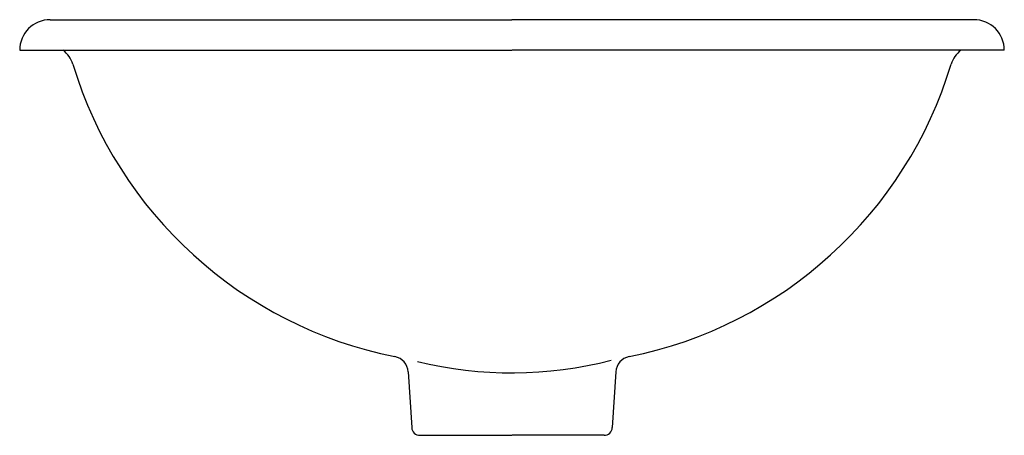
# Model space of a CAD drawing. Header units: millimetres. Extents: x -0.178 to 0.178, y -0.075 to 0.075.
import ezdxf

# ---------------------------------------------------------------- set-up
doc = ezdxf.new("R2010")
doc.units = ezdxf.units.MM
doc.layers.add('BLOCKS', color=3, linetype='Continuous')

msp = doc.modelspace()

# ---------------------------------------------------------------- linework, layer by layer
at = {"layer": 'BLOCKS'}
for p, q in [((-0.1665000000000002, 0.075), (-0.1607928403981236, 0.075)), ((-0.1607928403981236, 0.075), (0, 0.07500000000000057)), ((0.1607928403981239, 0.075), (0, 0.07500000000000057)), ((0.1665000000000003, 0.075), (0.1607928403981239, 0.075)), ((-0.1775000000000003, 0.06400000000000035), (-0.173888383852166, 0.06400000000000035)), ((-0.173888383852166, 0.06400000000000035), (0, 0.06400000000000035)), ((0.1738883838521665, 0.06400000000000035), (2.842170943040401e-16, 0.06400000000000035)), ((0.1775000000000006, 0.06400000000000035), (0.1738883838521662, 0.06400000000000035)), ((-0.03742298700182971, -0.05209989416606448), (-0.03617485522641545, -0.0721860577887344)), ((0.03742298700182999, -0.05209989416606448), (0.03617485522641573, -0.0721860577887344)), ((-0.0331806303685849, -0.07499999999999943), (0, -0.07499999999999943)), ((0.03318063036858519, -0.07499999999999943), (2.842170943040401e-16, -0.07499999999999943))]:
    msp.add_line(p, q, dxfattribs=at)
for centre, radius, start, end in [((-0.1665000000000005, 0.06400000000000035), 0.011, 90, 180), ((0.1665000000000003, 0.06400000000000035), 0.011, 0, 90), ((-0.1678883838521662, 0.05600000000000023), 0.01, 16.80760515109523, 53.13010235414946), ((0.1678883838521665, 0.05600000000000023), 0.01, 126.8698976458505, 163.1923948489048), ((-0.0122633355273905, 0.1030085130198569), 0.1525698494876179, 196.8076051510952, 258.6716445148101), ((0.0122633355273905, 0.1030085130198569), 0.1525698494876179, 281.3283554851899, 343.1923948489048), ((-0.04341143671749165, -0.05247200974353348), 0.006000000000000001, 3.555723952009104, 78.67164451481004), ((-2.327081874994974e-05, 0.08930955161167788), 0.1417772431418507, 256.0796697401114, 284.6362055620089), ((0.04341143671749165, -0.05247200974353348), 0.006000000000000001, 101.32835548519, 176.4442760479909), ((-0.0331806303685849, -0.07199999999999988), 0.003, 183.5557239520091, 270), ((0.0331806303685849, -0.07199999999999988), 0.003, 270, 356.4442760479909)]:
    msp.add_arc(centre, radius, start, end, dxfattribs=at)

doc.saveas('drawing.dxf')
